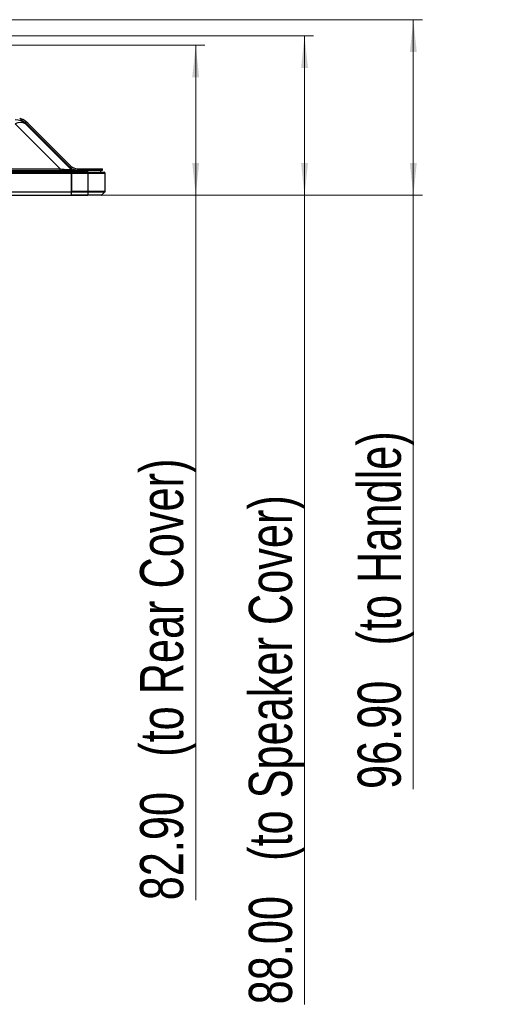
# Model space of a CAD drawing. Header units: millimetres. Extents: x 0 to 1118, y 0 to 864.
# Tile 58 of 256: x 462 to 513, y 616 to 724. Entities that reach past the tile are written whole.
import ezdxf

# ---------------------------------------------------------------- set-up
doc = ezdxf.new("R2010")
doc.units = ezdxf.units.MM
doc.styles.add('SLDTEXTSTYLE3', font='TXT', dxfattribs={"width": 0.75})
doc.dimstyles.new('SLDDIMSTYLE4', dxfattribs={"dimtxt": 4.7625, "dimasz": 3.556, "dimexe": 0, "dimexo": 0.0625, "dimgap": 1.190625, "dimtad": 1, "dimlfac": 5, "dimrnd": 1e-09, "dimzin": 4, "dimdsep": 46, "dimtxsty": 'SLDTEXTSTYLE3', "dimsah": 1, "dimcen": 0.09, "dimadec": 0, "dimazin": 1, "dimtfac": 1, "dimtofl": 0, "dimtmove": 0, "dimatfit": 3, "dimfxl": 1, "dimfrac": 2, "dimtolj": 1, "dimtzin": 12, "dimarcsym": 0})

# ---------------------------------------------------------------- blocks, each defined once
blk = doc.blocks.new('_D_19')
at = {"color": 7, "linetype": 'Continuous', "lineweight": 0}
for p, q in [((451.46, 721.65), (482.01, 721.65)), ((481.01, 705.07), (481.01, 721.65)), ((470.11, 705.07), (482.01, 705.07)), ((481.01, 705.07), (481.01, 627.28))]:
    blk.add_line(p, q, dxfattribs=at)
at = {"color": 7, "linetype": 'Continuous', "lineweight": 18}
for points in [[(481.01, 721.65), (480.63, 718.09), (481.39, 718.09)], [(481.01, 705.07), (481.39, 708.62), (480.63, 708.62)]]:
    blk.add_solid(points, dxfattribs=at)
at = {"color": 7, "linetype": 'Continuous', "lineweight": 18, "attachment_point": 1, "rotation": 90, "style": 'SLDTEXTSTYLE3'}
for s, insert, char_height in [('(to Rear Cover)', (474.87, 643.11), 4.7625), ('82.90', (474.87, 627.28), 4.762)]:
    blk.add_mtext(s, dxfattribs=dict(at, insert=insert, char_height=char_height))
blk = doc.blocks.new('_D_20')
at = {"color": 7, "linetype": 'Continuous', "lineweight": 0}
for p, q in [((365.45, 722.67), (494.01, 722.67)), ((493.01, 722.67), (493.01, 705.07)), ((470.11, 705.07), (494.01, 705.07)), ((493.01, 705.07), (493.01, 615.8))]:
    blk.add_line(p, q, dxfattribs=at)
at = {"color": 7, "linetype": 'Continuous', "lineweight": 18}
for points in [[(493.01, 722.67), (492.63, 719.11), (493.39, 719.11)], [(493.01, 705.07), (493.39, 708.62), (492.63, 708.62)]]:
    blk.add_solid(points, dxfattribs=at)
at = {"color": 7, "linetype": 'Continuous', "lineweight": 18, "attachment_point": 1, "rotation": 90, "style": 'SLDTEXTSTYLE3'}
for s, insert, char_height in [('(to Speaker Cover)', (486.87, 631.63), 4.7625), ('88.00', (486.87, 615.8), 4.762)]:
    blk.add_mtext(s, dxfattribs=dict(at, insert=insert, char_height=char_height))
blk = doc.blocks.new('_D_21')
at = {"color": 7, "linetype": 'Continuous', "lineweight": 0}
for p, q in [((439.55, 724.44), (506.01, 724.44)), ((505.01, 724.44), (505.01, 705.07)), ((470.11, 705.07), (506.01, 705.07)), ((505.01, 705.07), (505.01, 639.56))]:
    blk.add_line(p, q, dxfattribs=at)
at = {"color": 7, "linetype": 'Continuous', "lineweight": 18}
for points in [[(505.01, 724.44), (504.63, 720.89), (505.39, 720.89)], [(505.01, 705.07), (505.39, 708.62), (504.63, 708.62)]]:
    blk.add_solid(points, dxfattribs=at)
at = {"color": 7, "linetype": 'Continuous', "lineweight": 18, "attachment_point": 1, "rotation": 90, "style": 'SLDTEXTSTYLE3'}
for s, insert, char_height in [('(to Handle)', (498.87, 655.4), 4.7625), ('96.90', (498.87, 639.56), 4.762)]:
    blk.add_mtext(s, dxfattribs=dict(at, insert=insert, char_height=char_height))

msp = doc.modelspace()

# ---------------------------------------------------------------- linework, layer by layer
at = {"color": 7, "linetype": 'Continuous', "lineweight": 25}
for p, q in [((461.1123, 712.9369), (466.0679, 707.9813)), ((467.1993, 707.9813), (462.2436, 712.9369)), ((467.1303, 708.1853), (462.3904, 712.9252)), ((467.2434, 708.2984), (462.5035, 713.0383)), ((134.3786, 707.8055), (469.1114, 707.8055)), ((467.2914, 707.6055), (136.1986, 707.6055)), ((136.1986, 707.5055), (467.2914, 707.5055)), ((137.4221, 707.9813), (466.0679, 707.9813)), ((467.2443, 708.0713), (467.1303, 708.1853)), ((467.2443, 708.0853), (467.2443, 708.0713)), ((467.2443, 708.0713), (467.2443, 707.9455)), ((467.2914, 707.6055), (467.2914, 707.5055)), ((467.2914, 707.5055), (467.2914, 705.4674)), ((469.1114, 707.6055), (467.3114, 707.6055)), ((467.3114, 707.5055), (467.3114, 707.6055)), ((467.3114, 707.5055), (467.3114, 705.4821)), ((467.3114, 707.5055), (469.1114, 707.5055)), ((467.5177, 707.8101), (467.5293, 707.8055)), ((467.5188, 707.81), (467.5305, 707.8055)), ((467.9505, 708.0055), (470.1314, 708.0055)), ((470.1314, 707.8455), (467.9505, 707.8455)), ((470.5114, 707.8055), (469.1114, 707.8055)), ((469.1114, 707.6055), (469.1114, 707.5055)), ((469.1114, 707.6055), (470.9114, 707.6055)), ((469.1114, 707.5055), (471.0114, 707.5055)), ((469.1114, 707.5055), (469.1114, 705.4821)), ((470.1314, 708.0055), (470.1314, 707.8455)), ((470.1314, 708.0055), (470.7314, 708.0055)), ((470.1314, 707.8455), (470.7314, 707.8455)), ((470.5114, 707.8055), (470.5114, 707.6055)), ((470.7314, 707.8455), (470.7314, 708.0055)), ((471.0114, 705.4821), (471.0114, 707.5055)), ((136.1986, 705.4655), (467.2914, 705.4655)), ((467.2914, 705.4674), (467.2914, 705.0699)), ((469.1114, 705.4821), (467.3114, 705.4821)), ((467.3114, 705.4538), (467.3114, 705.4821)), ((467.3114, 705.4538), (469.1114, 705.4538)), ((467.3114, 705.0773), (467.3114, 705.4538)), ((471.0114, 705.4821), (469.1114, 705.4821)), ((469.1114, 705.4821), (469.1114, 705.4538)), ((469.1114, 705.4538), (470.9997, 705.4538)), ((469.1114, 705.4538), (469.1114, 705.0773)), ((470.6231, 705.0773), (470.9997, 705.4538)), ((136.1986, 705.0655), (467.2914, 705.0655)), ((467.3114, 705.0655), (467.2914, 705.0655)), ((469.1114, 705.0773), (467.3114, 705.0773)), ((467.3114, 705.0655), (467.3114, 705.0773)), ((467.3114, 705.0655), (469.1114, 705.0655)), ((470.6231, 705.0773), (469.1114, 705.0773)), ((469.1114, 705.0773), (469.1114, 705.0655)), ((470.5948, 705.0655), (469.1114, 705.0655))]:
    msp.add_line(p, q, dxfattribs=at)
at = {"color": 8, "linetype": 'Continuous', "lineweight": 25}
msp.add_line((469.1114, 707.6055), (469.1114, 707.8055), dxfattribs=at)
at = {"color": 7, "linetype": 'Continuous', "lineweight": 25}
for centre, radius, start, end in [((461.1123, 711.8055), 1.6, 45.000035, 89.999996), ((461.678, 712.1247), 0.9898, 55.143041, 124.856933), ((461.2307, 711.7655), 1.8, 45, 74.358186), ((461.2307, 711.7655), 1.64, 45, 61.870559), ((467.9505, 709.0055), 1.16, 225, 270), ((467.9505, 709.0055), 1, 225, 270), ((470.9114, 707.5055), 0.1, 0, 90), ((470.9714, 705.4821), 0.04, 315, 0), ((470.5948, 705.1055), 0.04, 270, 315)]:
    msp.add_arc(centre, radius, start, end, dxfattribs=at)
for points, knots in [([(462.1907, 712.9899), (462.1555, 713.025), (462.0836, 713.0969), (461.8708, 713.3098), (461.6938, 713.4868), (461.5988, 713.5817)], [0, 0, 0, 0, 0.30767245, 0.6285195, 1, 1, 1, 1]), ([(466.0679, 707.8055), (466.0679, 707.8137), (466.0679, 707.8301), (466.0679, 707.9309), (466.0679, 707.9813)], [0, 0, 0, 0, 0.499999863, 1, 1, 1, 1]), ([(466.0679, 707.9813), (466.2428, 707.963), (466.4971, 707.9363), (466.805, 707.9184), (466.9849, 707.9153), (467.1137, 707.9204), (467.2183, 707.939), (467.207, 707.9642), (467.1993, 707.9813)], [0, 0, 0, 0, 0.27202002, 0.39565555, 0.51295721, 0.62675467, 0.74702104, 1, 1, 1, 1]), ([(467.1993, 707.9813), (467.2603, 707.9286), (467.3525, 707.849), (467.4711, 707.8332), (467.5113, 707.8279)], [0, 0, 0, 0, 0.661834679, 1, 1, 1, 1])]:
    msp.add_open_spline(points, degree=3, knots=knots, dxfattribs=at)

# ---------------------------------------------------------------- dimensions: what is measured, and where the dimension line sits
at = {"color": 7, "linetype": 'Continuous', "lineweight": 18}
for base, p1, p2, text, picture, middle in [((505.0114, 705.0655), (438.5486, 724.4447), (469.1114, 705.0655), '<>(to Handle)', '_D_21', (505.0114, 665.004)), ((493.0114, 705.0655), (364.445, 722.6655), (469.1114, 705.0655), '<>(to Speaker Cover)', '_D_20', (493.0114, 653.004)), ((481.0114, 721.6455), (469.1114, 705.0655), (450.4634, 721.6455), '<>(to Rear Cover)', '_D_19', (481.0114, 659.004))]:
    dim = msp.add_linear_dim(base=base, p1=p1, p2=p2, angle=90, text=text, dimstyle='SLDDIMSTYLE4', dxfattribs=at)
    dim.commit()
    dim.dimension.update_dxf_attribs({"geometry": picture, "text_midpoint": middle, "dimtype": 160})

doc.saveas('drawing.dxf')
